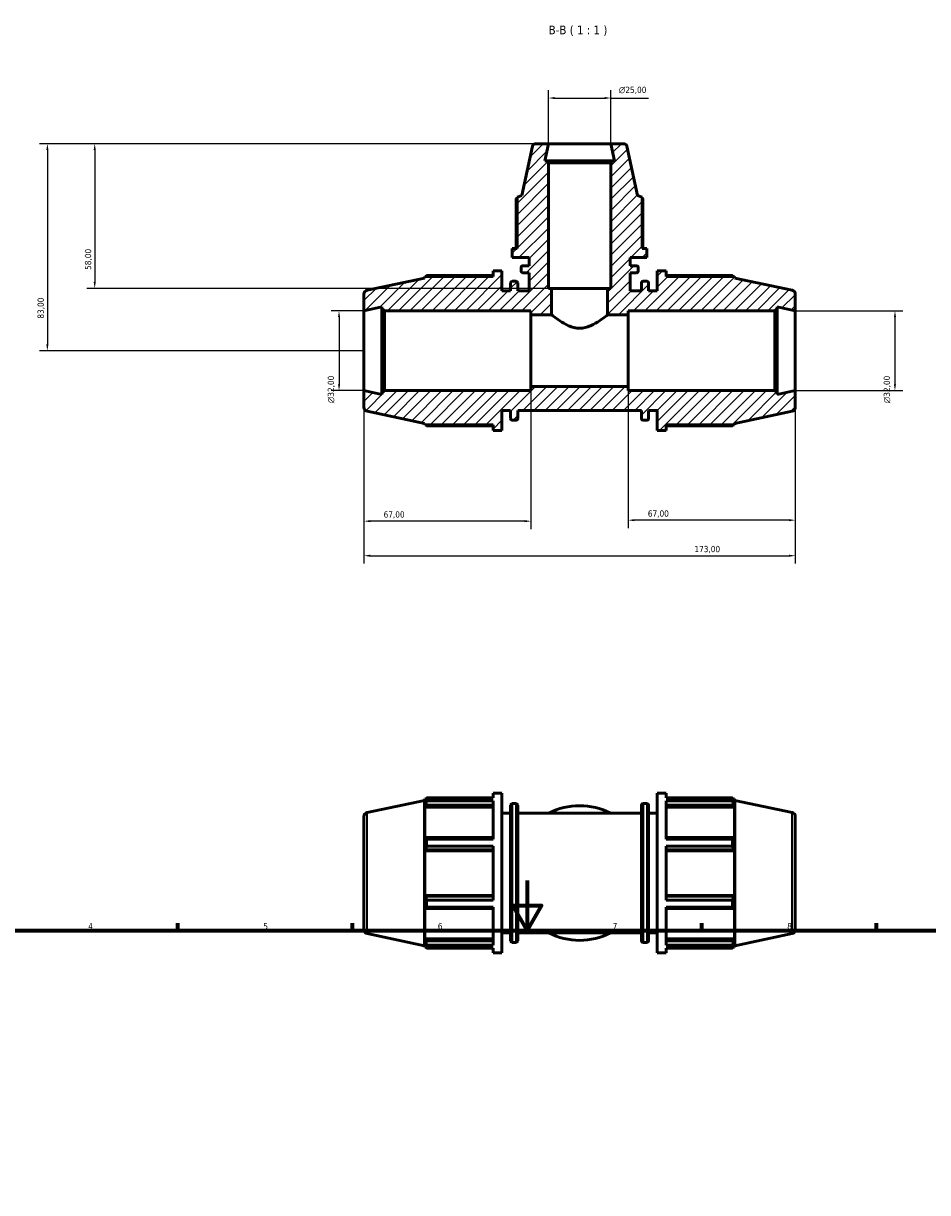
# Model space of a CAD drawing. Header units: millimetres. Extents: x 0 to 993, y 0 to 938.
# Tile 4 of 6: x 218 to 581, y 469 to 938. Entities that reach past the tile are written whole.
import ezdxf

# ---------------------------------------------------------------- set-up
doc = ezdxf.new("R2010")
doc.units = ezdxf.units.MM
for name, color, linetype, lineweight in [('Border (ISO)', 7, 'Continuous', 70), ('Dimension (ISO)', 7, 'Continuous', 25), ('Hatch (ISO)', 7, 'Continuous', 18), ('Symbol (ISO)', 7, 'Continuous', 25), ('Visible (ISO)', 7, 'Continuous', 50), ('Visible Narrow (ISO)', 7, 'Continuous', 35)]:
    doc.layers.add(name, color=color, linetype=linetype, lineweight=lineweight)
doc.styles.add('Label Text (ISO)', font='tahoma.ttf')
doc.styles.add('Note Text (ISO)', font='tahoma.ttf')
doc.dimstyles.new('Default (ISO)', dxfattribs={"dimtxt": 2.5, "dimasz": 2.5, "dimexe": 3.175, "dimexo": 0, "dimgap": 0.762, "dimtad": 1, "dimrnd": 1e-08, "dimzin": 0, "dimtxsty": 'Note Text (ISO)', "dimcen": 0.09, "dimdle": 10, "dimclrd": 256, "dimclre": 256, "dimclrt": 232, "dimazin": 0, "dimtfac": 1.40208, "dimtmove": 0, "dimatfit": 3, "dimfxl": 1, "dimtolj": 1, "dimtzin": 0, "dimlwd": -1, "dimlwe": -1, "dimarcsym": 0})

# ---------------------------------------------------------------- blocks, each defined once
blk = doc.blocks.new('Borders Default Border')
at = {"layer": 'Border (ISO)'}
for p, q in [((280.33, 574), (280.33, 576.9)), ((350.42, 574), (350.42, 576.9)), ((490.58, 574), (490.58, 576.9)), ((560.67, 574), (560.67, 576.9))]:
    blk.add_line(p, q, dxfattribs=at)
at = {"layer": 'Border (ISO)', "flags": 128}
for points in [[(420.5, 594), (420.5, 574), (414.73, 584), (426.27, 584), (420.5, 574)], [(20, 20), (20, 574), (821, 574), (821, 20), (20, 20)]]:
    blk.add_lwpolyline(points, dxfattribs=at)
at = {"layer": 'Border (ISO)', "color": 232, "true_color": 0xca0064, "char_height": 2.5, "attachment_point": 7, "style": 'Note Text (ISO)'}
for s, insert in [('4', (244.42, 574.4)), ('5', (314.64, 574.35)), ('6', (384.66, 574.35)), ('7', (454.77, 574.4)), ('8', (524.81, 574.34))]:
    blk.add_mtext(s, dxfattribs=dict(at, insert=insert))
blk = doc.blocks.new('*D7')
at = {"layer": 'Defpoints', "color": 0, "transparency": 16777216}
for p in [(454.03, 907.74), (429.03, 889.42), (454.03, 889.42)]:
    blk.add_point(p, dxfattribs=at)
at = {"layer": 'Dimension (ISO)', "transparency": 16777216}
for p, q in [((429.03, 889.42), (429.03, 910.92)), ((454.03, 889.42), (454.03, 910.92)), ((431.53, 907.74), (451.53, 907.74)), ((454.03, 907.74), (469.17, 907.74))]:
    blk.add_line(p, q, dxfattribs=at)
for points in [[(431.53, 908.16), (431.53, 907.33), (429.03, 907.74)], [(451.53, 908.16), (451.53, 907.33), (454.03, 907.74)]]:
    blk.add_solid(points, dxfattribs=at)
at = {"layer": 'Dimension (ISO)', "color": 232, "true_color": 0xca0064, "transparency": 16777216, "insert": (457.29, 912.27), "char_height": 2.5, "attachment_point": 1, "style": 'Note Text (ISO)'}
blk.add_mtext('\\A1;\\fAIGDT|b0|i0;\\H2.5000;\\ln\\fTahoma|b0|i0;\\H2.5000;25,00', dxfattribs=at)
blk = doc.blocks.new('*D8')
at = {"layer": 'Defpoints', "color": 0, "transparency": 16777216}
for p in [(528.03, 822.42), (528.03, 790.42), (568.03, 790.42)]:
    blk.add_point(p, dxfattribs=at)
at = {"layer": 'Dimension (ISO)', "transparency": 16777216}
for p, q in [((528.03, 822.42), (571.21, 822.42)), ((568.03, 819.92), (568.03, 792.92)), ((528.03, 790.42), (571.21, 790.42))]:
    blk.add_line(p, q, dxfattribs=at)
for points in [[(567.61, 819.92), (568.45, 819.92), (568.03, 822.42)], [(567.61, 792.92), (568.45, 792.92), (568.03, 790.42)]]:
    blk.add_solid(points, dxfattribs=at)
at = {"layer": 'Dimension (ISO)', "color": 232, "true_color": 0xca0064, "transparency": 16777216, "insert": (563.51, 785.37), "char_height": 2.5, "attachment_point": 1, "rotation": 90, "style": 'Note Text (ISO)'}
blk.add_mtext('\\A1;\\fAIGDT|b0|i0;\\H2.5000;\\ln\\fTahoma|b0|i0;\\H2.5000;32,00', dxfattribs=at)
blk = doc.blocks.new('*D9')
at = {"layer": 'Defpoints', "color": 0, "transparency": 16777216}
for p in [(461.03, 792.02), (528.03, 790.42), (461.03, 738.47)]:
    blk.add_point(p, dxfattribs=at)
at = {"layer": 'Dimension (ISO)', "transparency": 16777216}
for p, q in [((461.03, 792.02), (461.03, 735.3)), ((528.03, 790.42), (528.03, 735.3)), ((525.53, 738.47), (463.53, 738.47))]:
    blk.add_line(p, q, dxfattribs=at)
for points in [[(463.53, 738.89), (463.53, 738.05), (461.03, 738.47)], [(525.53, 738.89), (525.53, 738.05), (528.03, 738.47)]]:
    blk.add_solid(points, dxfattribs=at)
at = {"layer": 'Dimension (ISO)', "color": 232, "true_color": 0xca0064, "transparency": 16777216, "insert": (468.9, 742.4), "char_height": 2.5, "attachment_point": 1, "style": 'Note Text (ISO)'}
blk.add_mtext('\\A1;67,00', dxfattribs=at)
blk = doc.blocks.new('*D10')
at = {"layer": 'Defpoints', "color": 0, "transparency": 16777216}
for p in [(355.03, 790.42), (422.03, 792.02), (355.03, 738.07)]:
    blk.add_point(p, dxfattribs=at)
at = {"layer": 'Dimension (ISO)', "transparency": 16777216}
for p, q in [((355.03, 790.42), (355.03, 734.9)), ((422.03, 792.02), (422.03, 734.9)), ((419.53, 738.07), (357.53, 738.07))]:
    blk.add_line(p, q, dxfattribs=at)
for points in [[(357.53, 738.49), (357.53, 737.65), (355.03, 738.07)], [(419.53, 738.49), (419.53, 737.65), (422.03, 738.07)]]:
    blk.add_solid(points, dxfattribs=at)
at = {"layer": 'Dimension (ISO)', "color": 232, "true_color": 0xca0064, "transparency": 16777216, "insert": (362.9, 742.01), "char_height": 2.5, "attachment_point": 1, "style": 'Note Text (ISO)'}
blk.add_mtext('\\A1;67,00', dxfattribs=at)
blk = doc.blocks.new('*D11')
at = {"layer": 'Defpoints', "color": 0, "transparency": 16777216}
for p in [(355.03, 790.42), (528.03, 790.42), (528.03, 724.22)]:
    blk.add_point(p, dxfattribs=at)
at = {"layer": 'Dimension (ISO)', "transparency": 16777216}
for p, q in [((355.03, 790.42), (355.03, 721.04)), ((528.03, 790.42), (528.03, 721.04)), ((357.53, 724.22), (525.53, 724.22))]:
    blk.add_line(p, q, dxfattribs=at)
for points in [[(357.53, 724.63), (357.53, 723.8), (355.03, 724.22)], [(525.53, 724.63), (525.53, 723.8), (528.03, 724.22)]]:
    blk.add_solid(points, dxfattribs=at)
at = {"layer": 'Dimension (ISO)', "color": 232, "true_color": 0xca0064, "transparency": 16777216, "insert": (487.58, 728.15), "char_height": 2.5, "attachment_point": 1, "style": 'Note Text (ISO)'}
blk.add_mtext('\\A1;173,00', dxfattribs=at)
blk = doc.blocks.new('*D12')
at = {"layer": 'Defpoints', "color": 0, "transparency": 16777216}
for p in [(355.03, 822.42), (345.03, 790.42), (355.03, 790.42)]:
    blk.add_point(p, dxfattribs=at)
at = {"layer": 'Dimension (ISO)', "transparency": 16777216}
for p, q in [((355.03, 822.42), (341.86, 822.42)), ((345.03, 819.92), (345.03, 792.92)), ((355.03, 790.42), (341.86, 790.42))]:
    blk.add_line(p, q, dxfattribs=at)
for points in [[(344.61, 819.92), (345.45, 819.92), (345.03, 822.42)], [(344.61, 792.92), (345.45, 792.92), (345.03, 790.42)]]:
    blk.add_solid(points, dxfattribs=at)
at = {"layer": 'Dimension (ISO)', "color": 232, "true_color": 0xca0064, "transparency": 16777216, "insert": (340.51, 785.37), "char_height": 2.5, "attachment_point": 1, "rotation": 90, "style": 'Note Text (ISO)'}
blk.add_mtext('\\A1;\\fAIGDT|b0|i0;\\H2.5000;\\ln\\fTahoma|b0|i0;\\H2.5000;32,00', dxfattribs=at)
blk = doc.blocks.new('*D13')
at = {"layer": 'Defpoints', "color": 0, "transparency": 16777216}
for p in [(429.03, 889.42), (247.03, 831.42), (430.28, 831.42)]:
    blk.add_point(p, dxfattribs=at)
at = {"layer": 'Dimension (ISO)', "transparency": 16777216}
for p, q in [((429.03, 889.42), (243.86, 889.42)), ((247.03, 886.92), (247.03, 833.92)), ((430.28, 831.42), (243.86, 831.42))]:
    blk.add_line(p, q, dxfattribs=at)
for points in [[(246.61, 886.92), (247.45, 886.92), (247.03, 889.42)], [(246.61, 833.92), (247.45, 833.92), (247.03, 831.42)]]:
    blk.add_solid(points, dxfattribs=at)
at = {"layer": 'Dimension (ISO)', "color": 232, "true_color": 0xca0064, "transparency": 16777216, "insert": (243.09, 838.82), "char_height": 2.5, "attachment_point": 1, "rotation": 90, "style": 'Note Text (ISO)'}
blk.add_mtext('\\A1;58,00', dxfattribs=at)
blk = doc.blocks.new('*D14')
at = {"layer": 'Defpoints', "color": 0, "transparency": 16777216}
for p in [(429.03, 889.42), (228.03, 806.42), (355.03, 806.42)]:
    blk.add_point(p, dxfattribs=at)
at = {"layer": 'Dimension (ISO)', "transparency": 16777216}
for p, q in [((429.03, 889.42), (224.86, 889.42)), ((228.03, 886.92), (228.03, 808.92)), ((355.03, 806.42), (224.86, 806.42))]:
    blk.add_line(p, q, dxfattribs=at)
for points in [[(227.61, 886.92), (228.45, 886.92), (228.03, 889.42)], [(227.61, 808.92), (228.45, 808.92), (228.03, 806.42)]]:
    blk.add_solid(points, dxfattribs=at)
at = {"layer": 'Dimension (ISO)', "color": 232, "true_color": 0xca0064, "transparency": 16777216, "insert": (224.09, 819.28), "char_height": 2.5, "attachment_point": 1, "rotation": 90, "style": 'Note Text (ISO)'}
blk.add_mtext('\\A1;83,00', dxfattribs=at)

msp = doc.modelspace()

# ---------------------------------------------------------------- hatches: boundary and pattern name
at = {"layer": 'Hatch (ISO)'}
h = msp.add_hatch(dxfattribs=at)
h.set_pattern_fill('ANSI31', color=256, scale=25.4, style=0)
h.set_pattern_definition([(45, (0, 0), (-2.245064, 2.245064), [])])
edge = h.paths.add_edge_path()
edge.add_ellipse((526.431, 783.717), major_axis=(0.333, -1.565), ratio=1, start_angle=0, end_angle=78)
edge.add_line((528.031, 783.717), (528.031, 790.421))
edge.add_line((528.031, 790.421), (520.823, 788.889))
edge.add_line((520.823, 788.889), (520.823, 789.461))
edge.add_line((520.823, 789.461), (519.863, 790.421))
edge.add_line((519.863, 790.421), (461.031, 790.421))
edge.add_line((461.031, 790.421), (461.031, 792.021))
edge.add_line((461.031, 792.021), (422.031, 792.021))
edge.add_line((422.031, 792.021), (422.031, 790.421))
edge.add_line((422.031, 790.421), (363.2, 790.421))
edge.add_line((363.2, 790.421), (362.24, 789.461))
edge.add_line((362.24, 789.461), (362.24, 788.889))
edge.add_line((362.24, 788.889), (355.031, 790.421))
edge.add_line((355.031, 790.421), (355.031, 783.717))
edge.add_ellipse((356.631, 783.717), major_axis=(-1.6, 0), ratio=1, start_angle=0, end_angle=78)
edge.add_line((356.299, 782.152), (379.251, 777.273))
edge.add_line((379.251, 777.273), (379.45, 776.661))
edge.add_line((379.45, 776.661), (406.791, 776.661))
edge.add_line((406.791, 776.661), (406.791, 774.421))
edge.add_line((406.791, 774.421), (410.391, 774.421))
edge.add_line((410.391, 774.421), (410.391, 782.421))
edge.add_line((410.391, 782.421), (413.851, 782.421))
edge.add_line((413.851, 782.421), (413.851, 779.221))
edge.add_ellipse((414.491, 779.221), major_axis=(-0.64, 0), ratio=1, start_angle=0, end_angle=90)
edge.add_line((414.491, 778.581), (416.095, 778.581))
edge.add_ellipse((416.095, 779.221), major_axis=(0, -0.64), ratio=1, start_angle=0, end_angle=90)
edge.add_line((416.735, 779.221), (416.735, 782.421))
edge.add_line((416.735, 782.421), (466.328, 782.421))
edge.add_line((466.328, 782.421), (466.328, 779.221))
edge.add_ellipse((466.968, 779.221), major_axis=(-0.64, 0), ratio=1, start_angle=0, end_angle=90)
edge.add_line((466.968, 778.581), (468.571, 778.581))
edge.add_ellipse((468.571, 779.221), major_axis=(0, -0.64), ratio=1, start_angle=0, end_angle=90)
edge.add_line((469.211, 779.221), (469.211, 782.421))
edge.add_line((469.211, 782.421), (472.671, 782.421))
edge.add_line((472.671, 782.421), (472.671, 774.421))
edge.add_line((472.671, 774.421), (476.271, 774.421))
edge.add_line((476.271, 774.421), (476.271, 776.661))
edge.add_line((476.271, 776.661), (503.612, 776.661))
edge.add_line((503.612, 776.661), (503.811, 777.273))
edge.add_line((503.811, 777.273), (526.764, 782.152))
edge = h.paths.add_edge_path()
edge.add_line((454.781, 882.505), (454.031, 881.755))
edge.add_line((454.031, 881.755), (454.031, 831.421))
edge.add_line((454.031, 831.421), (452.781, 831.421))
edge.add_line((452.781, 831.421), (452.781, 820.821))
edge.add_line((452.781, 820.821), (461.031, 820.821))
edge.add_line((461.031, 820.821), (461.031, 822.421))
edge.add_line((461.031, 822.421), (519.863, 822.421))
edge.add_line((519.863, 822.421), (520.823, 823.381))
edge.add_line((520.823, 823.381), (520.823, 823.954))
edge.add_line((520.823, 823.954), (528.031, 822.421))
edge.add_line((528.031, 822.421), (528.031, 829.126))
edge.add_ellipse((526.431, 829.126), major_axis=(1.6, 0), ratio=1, start_angle=0, end_angle=78)
edge.add_line((526.764, 830.691), (503.811, 835.57))
edge.add_line((503.811, 835.57), (503.612, 836.181))
edge.add_line((503.612, 836.181), (476.271, 836.181))
edge.add_line((476.271, 836.181), (476.271, 838.421))
edge.add_line((476.271, 838.421), (472.671, 838.421))
edge.add_line((472.671, 838.421), (472.671, 830.421))
edge.add_line((472.671, 830.421), (469.211, 830.421))
edge.add_line((469.211, 830.421), (469.211, 833.621))
edge.add_ellipse((468.571, 833.621), major_axis=(0.64, 0), ratio=1, start_angle=0, end_angle=90)
edge.add_line((468.571, 834.261), (466.968, 834.261))
edge.add_ellipse((466.968, 833.621), major_axis=(0, 0.64), ratio=1, start_angle=0, end_angle=90)
edge.add_line((466.328, 833.621), (466.328, 830.421))
edge.add_line((466.328, 830.421), (461.781, 830.421))
edge.add_line((461.781, 830.421), (461.781, 837.685))
edge.add_line((461.781, 837.685), (464.381, 837.685))
edge.add_ellipse((464.381, 838.325), major_axis=(0, -0.64), ratio=1, start_angle=0, end_angle=90)
edge.add_line((465.021, 838.325), (465.021, 839.811))
edge.add_ellipse((464.381, 839.811), major_axis=(0.64, 0), ratio=1, start_angle=0, end_angle=90)
edge.add_line((464.381, 840.451), (461.781, 840.451))
edge.add_line((461.781, 840.451), (461.781, 843.771))
edge.add_line((461.781, 843.771), (468.531, 843.771))
edge.add_line((468.531, 843.771), (468.531, 847.371))
edge.add_line((468.531, 847.371), (466.641, 847.371))
edge.add_line((466.641, 847.371), (466.641, 868.038))
edge.add_line((466.641, 868.038), (464.692, 868.671))
edge.add_line((464.692, 868.671), (460.492, 888.431))
edge.add_ellipse((459.269, 888.171), major_axis=(1.223, 0.26), ratio=1, start_angle=0, end_angle=78)
edge.add_line((459.269, 889.421), (454.031, 889.421))
edge.add_line((454.031, 889.421), (455.501, 882.505))
edge.add_line((455.501, 882.505), (454.781, 882.505))
edge = h.paths.add_edge_path()
edge.add_line((429.031, 881.755), (428.281, 882.505))
edge.add_line((428.281, 882.505), (427.561, 882.505))
edge.add_line((427.561, 882.505), (429.031, 889.421))
edge.add_line((429.031, 889.421), (423.793, 889.421))
edge.add_ellipse((423.793, 888.171), major_axis=(0, 1.25), ratio=1, start_angle=0, end_angle=78)
edge.add_line((422.571, 888.431), (418.371, 868.671))
edge.add_line((418.371, 868.671), (416.421, 868.038))
edge.add_line((416.421, 868.038), (416.421, 847.371))
edge.add_line((416.421, 847.371), (414.531, 847.371))
edge.add_line((414.531, 847.371), (414.531, 843.771))
edge.add_line((414.531, 843.771), (421.281, 843.771))
edge.add_line((421.281, 843.771), (421.281, 840.451))
edge.add_line((421.281, 840.451), (418.681, 840.451))
edge.add_ellipse((418.681, 839.811), major_axis=(0, 0.64), ratio=1, start_angle=0, end_angle=90)
edge.add_line((418.041, 839.811), (418.041, 838.325))
edge.add_ellipse((418.681, 838.325), major_axis=(-0.64, 0), ratio=1, start_angle=0, end_angle=90)
edge.add_line((418.681, 837.685), (421.281, 837.685))
edge.add_line((421.281, 837.685), (421.281, 830.421))
edge.add_line((421.281, 830.421), (416.735, 830.421))
edge.add_line((416.735, 830.421), (416.735, 833.621))
edge.add_ellipse((416.095, 833.621), major_axis=(0.64, 0), ratio=1, start_angle=0, end_angle=90)
edge.add_line((416.095, 834.261), (414.491, 834.261))
edge.add_ellipse((414.491, 833.621), major_axis=(0, 0.64), ratio=1, start_angle=0, end_angle=90)
edge.add_line((413.851, 833.621), (413.851, 830.421))
edge.add_line((413.851, 830.421), (410.391, 830.421))
edge.add_line((410.391, 830.421), (410.391, 838.421))
edge.add_line((410.391, 838.421), (406.791, 838.421))
edge.add_line((406.791, 838.421), (406.791, 836.181))
edge.add_line((406.791, 836.181), (379.45, 836.181))
edge.add_line((379.45, 836.181), (379.251, 835.57))
edge.add_line((379.251, 835.57), (356.299, 830.691))
edge.add_ellipse((356.631, 829.126), major_axis=(-0.333, 1.565), ratio=1, start_angle=0, end_angle=78)
edge.add_line((355.031, 829.126), (355.031, 822.421))
edge.add_line((355.031, 822.421), (362.24, 823.954))
edge.add_line((362.24, 823.954), (362.24, 823.381))
edge.add_line((362.24, 823.381), (363.2, 822.421))
edge.add_line((363.2, 822.421), (422.031, 822.421))
edge.add_line((422.031, 822.421), (422.031, 820.821))
edge.add_line((422.031, 820.821), (430.281, 820.821))
edge.add_line((430.281, 820.821), (430.281, 831.421))
edge.add_line((430.281, 831.421), (429.031, 831.421))
edge.add_line((429.031, 831.421), (429.031, 881.755))

# ---------------------------------------------------------------- linework, layer by layer
at = {"layer": 'Visible (ISO)'}
for p, q in [((422.571, 888.431), (418.371, 868.671)), ((429.031, 889.421), (423.793, 889.421)), ((427.561, 882.505), (429.031, 889.421)), ((454.031, 889.421), (429.031, 889.421)), ((459.269, 889.421), (454.031, 889.421)), ((454.031, 889.421), (455.501, 882.505)), ((464.692, 868.671), (460.492, 888.431)), ((428.281, 882.505), (427.561, 882.505)), ((429.031, 881.755), (428.281, 882.505)), ((454.781, 882.505), (428.281, 882.505)), ((429.031, 831.421), (429.031, 881.755)), ((429.031, 881.755), (454.031, 881.755)), ((454.781, 882.505), (454.031, 881.755)), ((454.031, 881.755), (454.031, 831.421)), ((455.501, 882.505), (454.781, 882.505)), ((416.126, 867.424), (416.126, 847.371)), ((418.371, 868.671), (416.421, 868.038)), ((416.421, 868.038), (416.421, 847.371)), ((466.641, 868.038), (464.692, 868.671)), ((466.641, 847.371), (466.641, 868.038)), ((466.936, 847.371), (466.936, 867.424)), ((416.421, 847.371), (414.531, 847.371)), ((414.531, 847.371), (414.531, 843.771)), ((468.531, 847.371), (466.641, 847.371)), ((468.531, 843.771), (468.531, 847.371)), ((414.531, 843.771), (421.281, 843.771)), ((418.041, 839.811), (418.041, 838.325)), ((421.281, 840.451), (418.681, 840.451)), ((421.281, 843.771), (421.281, 840.451)), ((461.781, 840.451), (461.781, 843.771)), ((461.781, 843.771), (468.531, 843.771)), ((464.381, 840.451), (461.781, 840.451)), ((465.021, 838.325), (465.021, 839.811)), ((379.251, 835.57), (356.299, 830.691)), ((379.45, 836.181), (379.251, 835.57)), ((406.791, 836.181), (379.45, 836.181)), ((406.791, 836.531), (380.178, 836.531)), ((410.391, 838.421), (406.791, 838.421)), ((406.791, 838.421), (406.791, 836.181)), ((410.391, 830.421), (410.391, 838.421)), ((418.681, 837.685), (421.281, 837.685)), ((421.281, 837.685), (421.281, 830.421)), ((461.781, 830.421), (461.781, 837.685)), ((461.781, 837.685), (464.381, 837.685)), ((476.271, 838.421), (472.671, 838.421)), ((472.671, 838.421), (472.671, 830.421)), ((476.271, 836.181), (476.271, 838.421)), ((502.885, 836.531), (476.271, 836.531)), ((503.612, 836.181), (476.271, 836.181)), ((503.811, 835.57), (503.612, 836.181)), ((526.764, 830.691), (503.811, 835.57)), ((413.851, 830.421), (410.391, 830.421)), ((413.851, 833.621), (413.851, 830.421)), ((416.095, 834.261), (414.491, 834.261)), ((416.735, 830.421), (416.735, 833.621)), ((421.281, 830.421), (416.735, 830.421)), ((430.281, 831.421), (429.031, 831.421)), ((430.281, 820.821), (430.281, 831.421)), ((452.781, 831.421), (430.281, 831.421)), ((454.031, 831.421), (452.781, 831.421)), ((452.781, 831.421), (452.781, 820.821)), ((466.328, 830.421), (461.781, 830.421)), ((466.328, 833.621), (466.328, 830.421)), ((468.571, 834.261), (466.968, 834.261)), ((469.211, 830.421), (469.211, 833.621)), ((472.671, 830.421), (469.211, 830.421)), ((355.031, 829.126), (355.031, 822.421)), ((528.031, 822.421), (528.031, 829.126)), ((355.031, 822.421), (362.24, 823.954)), ((355.031, 790.421), (355.031, 822.421)), ((362.24, 823.954), (362.24, 823.381)), ((362.24, 823.381), (363.2, 822.421)), ((362.24, 823.381), (362.24, 789.461)), ((363.2, 822.421), (422.031, 822.421)), ((363.2, 790.421), (363.2, 822.421)), ((422.031, 822.421), (422.031, 820.821)), ((422.031, 820.821), (430.281, 820.821)), ((422.031, 820.821), (422.031, 792.021)), ((452.781, 820.821), (461.031, 820.821)), ((461.031, 820.821), (461.031, 822.421)), ((461.031, 822.421), (519.863, 822.421)), ((461.031, 792.021), (461.031, 820.821)), ((519.863, 822.421), (520.823, 823.381)), ((519.863, 822.421), (519.863, 790.421)), ((520.823, 823.381), (520.823, 823.954)), ((520.823, 823.954), (528.031, 822.421)), ((520.823, 789.461), (520.823, 823.381)), ((528.031, 790.421), (528.031, 822.421)), ((362.24, 788.889), (355.031, 790.421)), ((355.031, 790.421), (355.031, 783.717)), ((363.2, 790.421), (362.24, 789.461)), ((362.24, 789.461), (362.24, 788.889)), ((422.031, 790.421), (363.2, 790.421)), ((461.031, 792.021), (422.031, 792.021)), ((422.031, 792.021), (422.031, 790.421)), ((461.031, 790.421), (461.031, 792.021)), ((519.863, 790.421), (461.031, 790.421)), ((520.823, 789.461), (519.863, 790.421)), ((528.031, 790.421), (520.823, 788.889)), ((520.823, 788.889), (520.823, 789.461)), ((528.031, 783.717), (528.031, 790.421)), ((356.299, 782.152), (379.251, 777.273)), ((410.391, 774.421), (410.391, 782.421)), ((410.391, 782.421), (413.851, 782.421)), ((413.851, 782.421), (413.851, 779.221)), ((414.491, 778.581), (416.095, 778.581)), ((416.735, 779.221), (416.735, 782.421)), ((416.735, 782.421), (466.328, 782.421)), ((466.328, 782.421), (466.328, 779.221)), ((466.968, 778.581), (468.571, 778.581)), ((469.211, 779.221), (469.211, 782.421)), ((469.211, 782.421), (472.671, 782.421)), ((472.671, 782.421), (472.671, 774.421)), ((503.811, 777.273), (526.764, 782.152)), ((379.251, 777.273), (379.45, 776.661)), ((379.45, 776.661), (406.791, 776.661)), ((380.178, 776.312), (406.791, 776.312)), ((406.791, 776.661), (406.791, 774.421)), ((406.791, 774.421), (410.391, 774.421)), ((472.671, 774.421), (476.271, 774.421)), ((476.271, 774.421), (476.271, 776.661)), ((476.271, 776.661), (503.612, 776.661)), ((476.271, 776.312), (502.885, 776.312)), ((503.612, 776.661), (503.811, 777.273)), ((406.791, 627.092), (406.791, 628.982)), ((406.791, 628.982), (410.391, 628.982)), ((410.391, 564.982), (410.391, 628.982)), ((472.671, 564.982), (472.671, 628.982)), ((472.671, 628.982), (476.271, 628.982)), ((476.271, 627.092), (476.271, 628.982)), ((356.299, 621.252), (379.251, 626.13)), ((379.251, 626.13), (379.45, 626.742)), ((379.251, 567.834), (379.251, 626.13)), ((379.45, 626.742), (379.45, 625.365)), ((379.45, 626.742), (379.997, 626.742)), ((379.762, 626.281), (379.45, 625.365)), ((379.45, 623.38), (379.762, 624.231)), ((379.762, 624.231), (406.791, 624.231)), ((380.178, 627.092), (406.791, 627.092)), ((380.178, 625.935), (380.178, 627.092)), ((406.791, 625.935), (380.178, 625.935)), ((406.791, 610.611), (406.791, 625.935)), ((413.851, 569.782), (413.851, 624.182)), ((414.491, 624.822), (416.095, 624.822)), ((416.735, 624.182), (416.735, 569.782)), ((466.328, 569.782), (466.328, 624.182)), ((466.968, 624.822), (468.571, 624.822)), ((469.211, 624.182), (469.211, 569.782)), ((476.271, 627.092), (502.885, 627.092)), ((476.271, 610.611), (476.271, 625.935)), ((502.885, 625.935), (476.271, 625.935)), ((476.271, 624.231), (503.3, 624.231)), ((502.885, 625.935), (502.885, 627.092)), ((503.066, 626.742), (503.612, 626.742)), ((503.612, 625.365), (503.3, 626.281)), ((503.3, 624.231), (503.612, 623.38)), ((503.612, 625.365), (503.612, 626.742)), ((503.811, 626.13), (503.612, 626.742)), ((503.811, 567.834), (503.811, 626.13)), ((526.764, 621.252), (503.811, 626.13)), ((355.031, 619.687), (355.031, 574.278)), ((406.791, 623.38), (379.45, 623.38)), ((379.45, 623.38), (379.45, 610.724)), ((410.391, 620.982), (413.851, 620.982)), ((416.735, 620.982), (466.328, 620.982)), ((469.211, 620.982), (472.671, 620.982)), ((476.271, 623.38), (503.612, 623.38)), ((503.612, 610.724), (503.612, 623.38)), ((528.031, 619.687), (528.031, 574.278)), ((379.762, 611.167), (379.45, 610.724)), ((406.791, 611.167), (379.762, 611.167)), ((380.178, 610.611), (406.791, 610.611)), ((380.178, 607.818), (380.178, 610.611)), ((503.3, 611.167), (476.271, 611.167)), ((476.271, 610.611), (502.885, 610.611)), ((502.885, 607.818), (502.885, 610.611)), ((503.612, 610.724), (503.3, 611.167)), ((379.45, 605.931), (379.762, 606.22)), ((406.791, 605.931), (379.45, 605.931)), ((379.45, 605.931), (379.45, 588.033)), ((379.762, 606.22), (406.791, 606.22)), ((406.791, 607.818), (380.178, 607.818)), ((406.791, 586.147), (406.791, 607.818)), ((476.271, 586.147), (476.271, 607.818)), ((502.885, 607.818), (476.271, 607.818)), ((476.271, 606.22), (503.3, 606.22)), ((476.271, 605.931), (503.612, 605.931)), ((503.3, 606.22), (503.612, 605.931)), ((503.612, 588.033), (503.612, 605.931)), ((406.791, 588.033), (379.45, 588.033)), ((379.762, 587.745), (379.45, 588.033)), ((406.791, 587.745), (379.762, 587.745)), ((380.178, 586.147), (406.791, 586.147)), ((380.178, 583.353), (380.178, 586.147)), ((476.271, 588.033), (503.612, 588.033)), ((503.3, 587.745), (476.271, 587.745)), ((476.271, 586.147), (502.885, 586.147)), ((502.885, 583.353), (502.885, 586.147)), ((503.612, 588.033), (503.3, 587.745)), ((379.45, 583.241), (379.762, 582.797)), ((379.45, 583.241), (379.45, 570.585)), ((379.762, 582.797), (406.791, 582.797)), ((406.791, 583.353), (380.178, 583.353)), ((406.791, 568.03), (406.791, 583.353)), ((476.271, 568.03), (476.271, 583.353)), ((502.885, 583.353), (476.271, 583.353)), ((476.271, 582.797), (503.3, 582.797)), ((503.3, 582.797), (503.612, 583.241)), ((503.612, 570.585), (503.612, 583.241)), ((356.299, 572.713), (379.251, 567.834)), ((410.391, 572.982), (413.851, 572.982)), ((416.735, 572.982), (466.328, 572.982)), ((469.211, 572.982), (472.671, 572.982)), ((526.764, 572.713), (503.811, 567.834)), ((379.251, 567.834), (379.45, 567.222)), ((406.791, 570.585), (379.45, 570.585)), ((379.762, 569.733), (379.45, 570.585)), ((379.45, 568.6), (379.762, 567.684)), ((379.45, 568.6), (379.45, 567.222)), ((406.791, 569.733), (379.762, 569.733)), ((380.178, 568.03), (406.791, 568.03)), ((380.178, 566.873), (380.178, 568.03)), ((414.491, 569.142), (416.095, 569.142)), ((466.968, 569.142), (468.571, 569.142)), ((476.271, 570.585), (503.612, 570.585)), ((503.3, 569.733), (476.271, 569.733)), ((476.271, 568.03), (502.885, 568.03)), ((502.885, 566.873), (502.885, 568.03)), ((503.612, 570.585), (503.3, 569.733)), ((503.3, 567.684), (503.612, 568.6)), ((503.612, 567.222), (503.612, 568.6)), ((503.811, 567.834), (503.612, 567.222)), ((379.45, 567.222), (379.997, 567.222)), ((406.791, 566.873), (380.178, 566.873)), ((406.791, 564.982), (406.791, 566.873)), ((406.791, 564.982), (410.391, 564.982)), ((472.671, 564.982), (476.271, 564.982)), ((476.271, 564.982), (476.271, 566.873)), ((502.885, 566.873), (476.271, 566.873)), ((503.066, 567.222), (503.612, 567.222))]:
    msp.add_line(p, q, dxfattribs=at)
for centre, radius, start, end in [((423.793, 888.171), 1.25, 90, 168), ((459.269, 888.171), 1.25, 12, 90), ((418.681, 839.811), 0.64, 90, 180), ((464.381, 839.811), 0.64, 0, 90), ((418.681, 838.325), 0.64, 180, 270), ((464.381, 838.325), 0.64, 270, 0), ((356.631, 829.126), 1.6, 102, 180), ((414.491, 833.621), 0.64, 90, 180), ((416.095, 833.621), 0.64, 0, 90), ((466.968, 833.621), 0.64, 90, 180), ((468.571, 833.621), 0.64, 0, 90), ((526.431, 829.126), 1.6, 0, 78), ((356.631, 783.717), 1.6, 180, 258), ((526.431, 783.717), 1.6, 282, 0), ((414.491, 779.221), 0.64, 180, 270), ((416.095, 779.221), 0.64, 270, 0), ((466.968, 779.221), 0.64, 180, 270), ((468.571, 779.221), 0.64, 270, 0), ((414.491, 624.182), 0.64, 90, 180), ((416.095, 624.182), 0.64, 0, 90), ((441.531, 596.982), 27, 62.73396, 117.26604), ((466.968, 624.182), 0.64, 90, 180), ((468.571, 624.182), 0.64, 0, 90), ((356.631, 619.687), 1.6, 102, 180), ((526.431, 619.687), 1.6, 0, 78), ((356.631, 574.278), 1.6, 180, 258), ((441.531, 596.982), 27, 242.73396, 297.26604), ((526.431, 574.278), 1.6, 282, 0), ((414.491, 569.782), 0.64, 180, 270), ((416.095, 569.782), 0.64, 270, 0), ((466.968, 569.782), 0.64, 180, 270), ((468.571, 569.782), 0.64, 270, 0)]:
    msp.add_arc(centre, radius, start, end, dxfattribs=at)
for points, weights in [([(416.421, 867.577), (416.275, 867.502), (416.126, 867.424)], [1.00124954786, 1.00069871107, 1]), ([(466.936, 867.424), (466.787, 867.502), (466.641, 867.577)], [1, 1.00069871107, 1.00124954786]), ([(380.178, 836.531), (380.086, 836.355), (379.997, 836.181)], [1, 1.00040913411, 1.00067015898]), ([(503.066, 836.181), (502.977, 836.355), (502.885, 836.531)], [1.00067015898, 1.00040913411, 1]), ([(379.997, 776.661), (380.086, 776.488), (380.178, 776.312)], [1.00067015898, 1.00040913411, 1]), ([(502.885, 776.312), (502.977, 776.488), (503.066, 776.661)], [1, 1.00040913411, 1.00067015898]), ([(379.762, 626.281), (379.962, 626.678), (380.178, 627.092)], [1.00110482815, 1.00096090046, 1]), ([(380.178, 625.935), (379.962, 625.066), (379.762, 624.231)], [1, 1.00096090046, 1.00110482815]), ([(502.885, 627.092), (503.101, 626.678), (503.3, 626.281)], [1, 1.00096090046, 1.00110482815]), ([(503.3, 624.231), (503.101, 625.066), (502.885, 625.935)], [1.00110482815, 1.00096090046, 1]), ([(379.762, 611.167), (379.962, 610.895), (380.178, 610.611)], [1.00110482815, 1.00096090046, 1]), ([(502.885, 610.611), (503.101, 610.895), (503.3, 611.167)], [1, 1.00096090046, 1.00110482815]), ([(380.178, 607.818), (379.962, 607.003), (379.762, 606.22)], [1, 1.00096090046, 1.00110482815]), ([(503.3, 606.22), (503.101, 607.003), (502.885, 607.818)], [1.00110482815, 1.00096090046, 1]), ([(379.762, 587.745), (379.962, 586.962), (380.178, 586.147)], [1.00110482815, 1.00096090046, 1]), ([(502.885, 586.147), (503.101, 586.962), (503.3, 587.745)], [1, 1.00096090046, 1.00110482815]), ([(380.178, 583.353), (379.962, 583.07), (379.762, 582.797)], [1, 1.00096090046, 1.00110482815]), ([(503.3, 582.797), (503.101, 583.07), (502.885, 583.353)], [1.00110482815, 1.00096090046, 1]), ([(379.762, 569.733), (379.962, 568.899), (380.178, 568.03)], [1.00110482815, 1.00096090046, 1]), ([(380.178, 566.873), (379.962, 567.287), (379.762, 567.684)], [1, 1.00096090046, 1.00110482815]), ([(502.885, 568.03), (503.101, 568.899), (503.3, 569.733)], [1, 1.00096090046, 1.00110482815]), ([(503.3, 567.684), (503.101, 567.287), (502.885, 566.873)], [1.00110482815, 1.00096090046, 1])]:
    msp.add_rational_spline(points, weights, degree=2, dxfattribs=at)
msp.add_open_spline([(430.281, 820.821), (430.281, 820.821), (430.356, 820.763), (430.658, 820.528), (430.886, 820.353), (431.766, 819.688), (432.625, 819.055), (434.554, 817.777), (435.772, 817.027), (437.813, 816.13), (438.53, 815.871), (440.007, 815.51), (440.768, 815.41), (442.295, 815.41), (443.056, 815.51), (444.533, 815.871), (445.25, 816.13), (447.29, 817.027), (448.509, 817.777), (450.438, 819.055), (451.296, 819.688), (452.176, 820.353), (452.404, 820.528), (452.706, 820.763), (452.781, 820.821), (452.781, 820.821)], degree=3, knots=[1.8076367, 1.8076367, 1.8076367, 1.8076367, 2.0305185, 2.0305185, 2.2534004, 2.2534004, 2.6991642, 2.6991642, 3.1572188, 3.1572188, 3.3862461, 3.3862461, 3.6152734, 3.6152734, 3.8443007, 3.8443007, 4.073328, 4.073328, 4.5313826, 4.5313826, 4.9771463, 4.9771463, 5.2000282, 5.2000282, 5.42291, 5.42291, 5.42291, 5.42291], dxfattribs=at)
at = {"layer": 'Visible Narrow (ISO)'}
for p, q in [((414.491, 624.48), (414.491, 569.485)), ((416.095, 569.485), (416.095, 624.48)), ((466.968, 624.48), (466.968, 569.485)), ((468.571, 569.485), (468.571, 624.48)), ((356.299, 573.012), (356.299, 620.953)), ((526.764, 573.012), (526.764, 620.953))]:
    msp.add_line(p, q, dxfattribs=at)

# ---------------------------------------------------------------- block references
msp.add_blockref('Borders Default Border', (0, 0))

# ---------------------------------------------------------------- texts
at = {"layer": 'Symbol (ISO)', "insert": (429.092, 932.671), "char_height": 3.5, "attachment_point": 7, "style": 'Label Text (ISO)'}
msp.add_mtext('B-B ( 1 : 1 )', dxfattribs=at)

# ---------------------------------------------------------------- dimensions: what is measured, and where the dimension line sits
at = {"layer": 'Dimension (ISO)'}
for base, p1, p2, angle, override, picture, middle in [((454.031, 907.745), (429.031, 889.421), (454.031, 889.421), 180, {"dimdec": 2, "dimtp": 0, "dimtm": 0, "dimtdec": 2, "dimtofl": 0, "dimatfit": 2}, '*D7', (462.848, 907.745)), ((345.031, 790.421), (355.031, 822.421), (355.031, 790.421), 90, {"dimdec": 2, "dimtp": 0, "dimtm": 0, "dimtdec": 2, "dimtofl": 0, "dimatfit": 1}, '*D12', (345.031, 790.921)), ((568.031, 790.421), (528.031, 822.421), (528.031, 790.421), 90, {"dimdec": 2, "dimtp": 0, "dimtm": 0, "dimtdec": 2, "dimtofl": 0, "dimatfit": 1}, '*D8', (568.031, 790.921))]:
    dim = msp.add_linear_dim(base=base, p1=p1, p2=p2, angle=angle, text='\\fAIGDT|b0|i0;\\H2.5000;\\ln\\fTahoma|b0|i0;\\H2.5000;<>', dimstyle='Default (ISO)', override=override, dxfattribs=at)
    dim.commit()
    dim.dimension.update_dxf_attribs({"geometry": picture, "text_midpoint": middle, "dimtype": 160})
for base, p1, p2, angle, picture, middle in [((228.031, 806.421), (429.031, 889.421), (355.031, 806.421), 90, '*D14', (228.031, 823.421)), ((247.031, 831.421), (429.031, 889.421), (430.281, 831.421), 270, '*D13', (247.031, 842.921)), ((528.031, 724.216), (355.031, 790.421), (528.031, 790.421), 180, '*D11', (492.531, 724.216)), ((461.031, 738.47), (528.031, 790.421), (461.031, 792.021), 180, '*D9', (473.031, 738.47))]:
    dim = msp.add_linear_dim(base=base, p1=p1, p2=p2, angle=angle, dimstyle='Default (ISO)', override={"dimdec": 2, "dimtp": 0, "dimtm": 0, "dimtdec": 2, "dimtofl": 0, "dimatfit": 1}, dxfattribs=at)
    dim.commit()
    dim.dimension.update_dxf_attribs({"geometry": picture, "text_midpoint": middle, "dimtype": 160})
dim = msp.add_linear_dim(base=(355.031, 738.071), p1=(422.031, 792.021), p2=(355.031, 790.421), dimstyle='Default (ISO)', override={"dimdec": 2, "dimtp": 0, "dimtm": 0, "dimtdec": 2, "dimtofl": 0, "dimatfit": 1}, dxfattribs=at)
dim.commit()
dim.dimension.update_dxf_attribs({"geometry": '*D10', "text_midpoint": (367.031, 738.071), "dimtype": 160})

doc.saveas('drawing.dxf')
